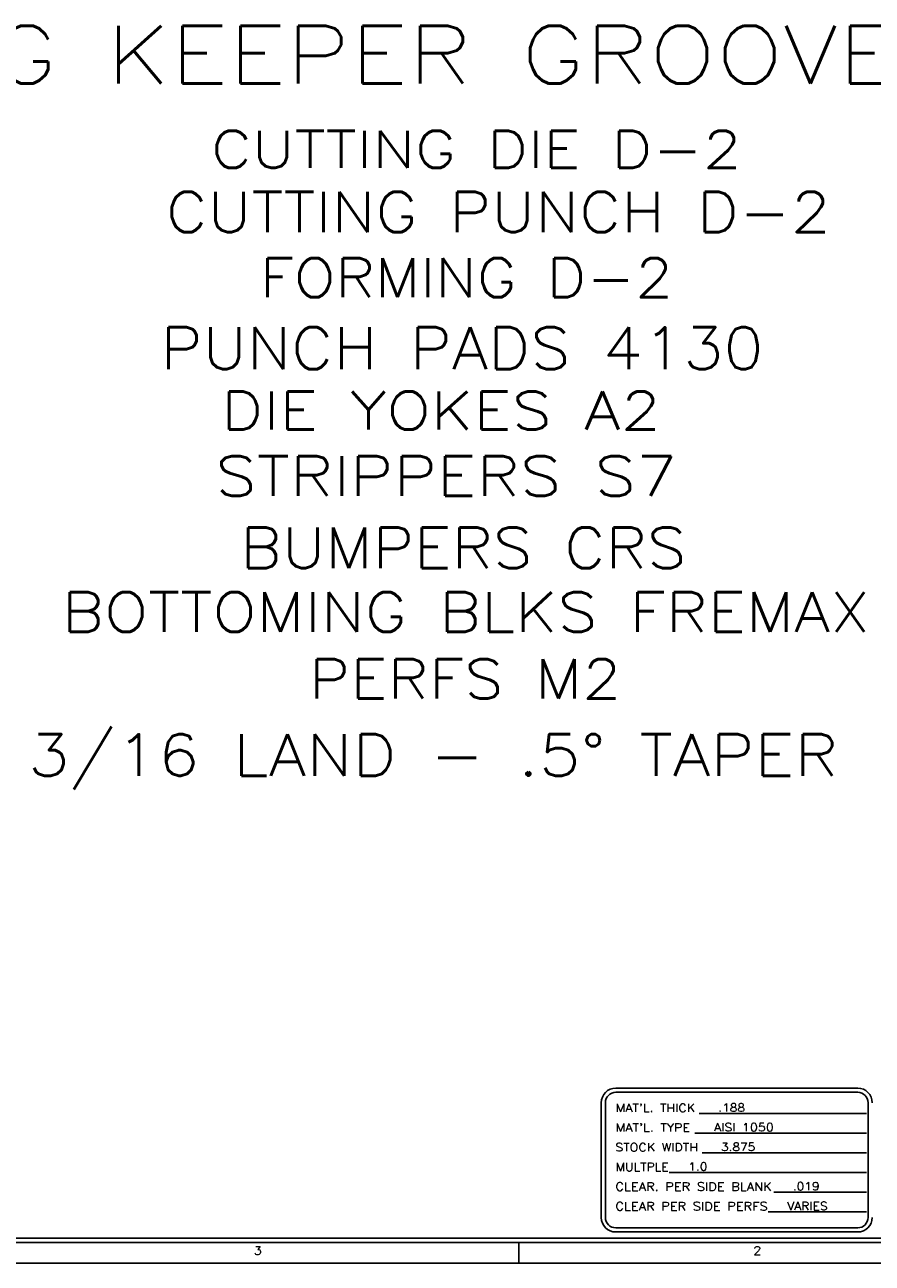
# Model space of a CAD drawing. Header units: inches. Extents: x 3 to 289, y 4 to 291.
# Tile 66 of 256: x 44 to 54, y 93 to 108. Entities that reach past the tile are written whole.
import ezdxf
from ezdxf.enums import TextEntityAlignment as Align

# ---------------------------------------------------------------- set-up
doc = ezdxf.new("R2010")
doc.units = ezdxf.units.IN
doc.header["$LTSCALE"] = 0.5
doc.header["$MEASUREMENT"] = 0
doc.layers.add('PLOTVIEW1', color=7, linetype='Continuous')
doc.styles.add('VERO4-Txt', font='txt_____.ttf')
doc.styles.add('VERO5-RomanD', font='romand__.ttf')

msp = doc.modelspace()

# ---------------------------------------------------------------- linework, layer by layer
at = {"layer": 'PLOTVIEW1', "color": 252, "linetype": 'Continuous'}
for p, q in [((54.243, 95.492, 0.02), (51.338, 95.492, 0.02)), ((51.163, 93.94, 0.02), (51.163, 95.317, 0.02)), ((51.213, 95.317, 0.02), (51.213, 93.94, 0.02)), ((54.243, 95.442, 0.02), (51.338, 95.442, 0.02)), ((54.368, 93.94, 0.02), (54.368, 95.317, 0.02)), ((52.341, 95.189, 0.02), (54.349, 95.189, 0.02)), ((52.289, 94.953, 0.02), (54.349, 94.953, 0.02)), ((52.374, 94.717, 0.02), (54.349, 94.717, 0.02)), ((51.98, 94.48, 0.02), (54.349, 94.48, 0.02)), ((53.236, 94.244, 0.02), (54.349, 94.244, 0.02)), ((53.168, 94.008, 0.02), (54.349, 94.008, 0.02)), ((51.338, 93.815, 0.02), (54.243, 93.815, 0.02)), ((51.338, 93.765, 0.02), (54.243, 93.765, 0.02))]:
    msp.add_line(p, q, dxfattribs=at)
at = {"layer": 'PLOTVIEW1', "color": 97, "linetype": 'Continuous'}
for p, q in [((15.175, 93.69), (61.175, 93.69)), ((15.175, 93.64), (61.175, 93.64)), ((50.175, 93.64), (50.175, 93.39)), ((15.175, 93.39), (61.175, 93.39))]:
    msp.add_line(p, q, dxfattribs=at)
at = {"layer": 'PLOTVIEW1', "color": 252, "linetype": 'Continuous', "extrusion": (0, 8.88178e-16, -1)}
for centre, start, end in [((-51.338, 95.317, -0.02), 0, 90), ((-51.338, 93.94, -0.02), 270, 0)]:
    msp.add_arc(centre, 0.175, start, end, dxfattribs=at)
at = {"layer": 'PLOTVIEW1', "color": 252, "linetype": 'Continuous'}
for centre, radius, start, end in [((54.243, 95.317, 0.02), 0.175, 0, 90), ((51.338, 95.317, 0.02), 0.125, 90, 180), ((54.243, 95.317, 0.02), 0.125, 0, 90), ((51.338, 93.94, 0.02), 0.125, 180, 270), ((54.243, 93.94, 0.02), 0.125, 270, 0), ((54.243, 93.94, 0.02), 0.175, 270, 0)]:
    msp.add_arc(centre, radius, start, end, dxfattribs=at)

# ---------------------------------------------------------------- texts
at = {"layer": 'PLOTVIEW1', "color": 56, "linetype": 'Continuous'}
for s, height, style, width, p, p2 in [('DTC SLUG KEEPER GROOVES REQUIRED', 0.69093, 'VERO4-Txt', 1.023587, (38.993, 107.555), (61.624, 107.555)), ('CUTTING DIE D-2', 0.44801, 'VERO4-Txt', 0.992468, (46.477, 106.539), (52.851, 106.539)), ('CUTTING PUNCH D-2', 0.48275, 'VERO4-Txt', 0.992601, (45.933, 105.769), (53.919, 105.769)), ('FORMING D-2', 0.46843, 'VERO4-Txt', 0.992545, (47.065, 104.988), (52.025, 104.988)), ('PUNCH PADS 4130', 0.50338, 'VERO4-Txt', 0.992379, (45.869, 104.123), (53.113, 104.123)), ('DIE YOKES A2', 0.45629, 'VERO4-Txt', 0.992558, (46.597, 103.398), (51.881, 103.398)), ('STRIPPERS S7', 0.47932, 'VERO4-Txt', 0.992558, (46.528, 102.601), (52.078, 102.601)), ('BUMPERS CRS', 0.49053, 'VERO4-Txt', 0.992701, (46.83, 101.734), (52.187, 101.734)), ('BOTTOMING BLKS FREMAX', 0.4732, 'VERO4-Txt', 0.99262, (44.687, 100.972), (54.395, 100.972)), ('PERFS M2', 0.4727, 'VERO4-Txt', 0.992701, (47.652, 100.169), (51.407, 100.169)), ('3/16 LAND - .5%%d TAPER', 0.4985, 'VERO4-Txt', 0.992582, (44.278, 99.242), (54.01, 99.242)), ('3', 0.1, 'VERO5-RomanD', 0.999731, (46.991, 93.492), (47.085, 93.492)), ('2', 0.1, 'VERO5-RomanD', 0.999731, (52.991, 93.492), (53.085, 93.492))]:
    msp.add_text(s, height=height, dxfattribs=dict(at, style=style, width=width)).set_placement(p, p2, align=Align.FIT)
at = {"layer": 'PLOTVIEW1', "color": 7, "linetype": 'Continuous', "style": 'VERO5-RomanD'}
for s, height, width, p, p2 in [("MAT'L. THICK", 0.09605, 1.000049, (51.337, 95.207, 0.02), (52.291, 95.207, 0.02)), ('.188', 0.0961, 0.999363, (52.57, 95.21, 0.02), (52.89, 95.21, 0.02)), ("MAT'L. TYPE", 0.09673, 1.000128, (51.337, 94.97, 0.02), (52.23, 94.97, 0.02)), ('AISI 1050', 0.0961, 0.999575, (52.518, 94.974, 0.02), (53.236, 94.974, 0.02)), ('STOCK WIDTH', 0.09726, 1.000077, (51.332, 94.734, 0.02), (52.325, 94.734, 0.02)), ('3.875', 0.0961, 0.999444, (52.602, 94.738, 0.02), (53.013, 94.738, 0.02)), ('MULTPLE', 0.0994, 1.001072, (51.337, 94.497, 0.02), (51.973, 94.497, 0.02)), ('1.0', 0.0961, 0.999218, (52.209, 94.502, 0.02), (52.439, 94.502, 0.02)), ('CLEAR. PER SIDE BLANK', 0.1, 0.999719, (51.333, 94.26, 0.02), (53.21, 94.26, 0.02)), ('.019', 0.0961, 0.999363, (53.464, 94.266, 0.02), (53.785, 94.266, 0.02)), ('CLEAR PER SIDE PERFS', 0.10103, 0.999699, (51.333, 94.024, 0.02), (53.162, 94.024, 0.02)), ('VARIES', 0.0961, 0.999744, (53.396, 94.029, 0.02), (53.884, 94.029, 0.02))]:
    msp.add_text(s, height=height, dxfattribs=dict(at, width=width)).set_placement(p, p2, align=Align.FIT)

doc.saveas('drawing.dxf')
